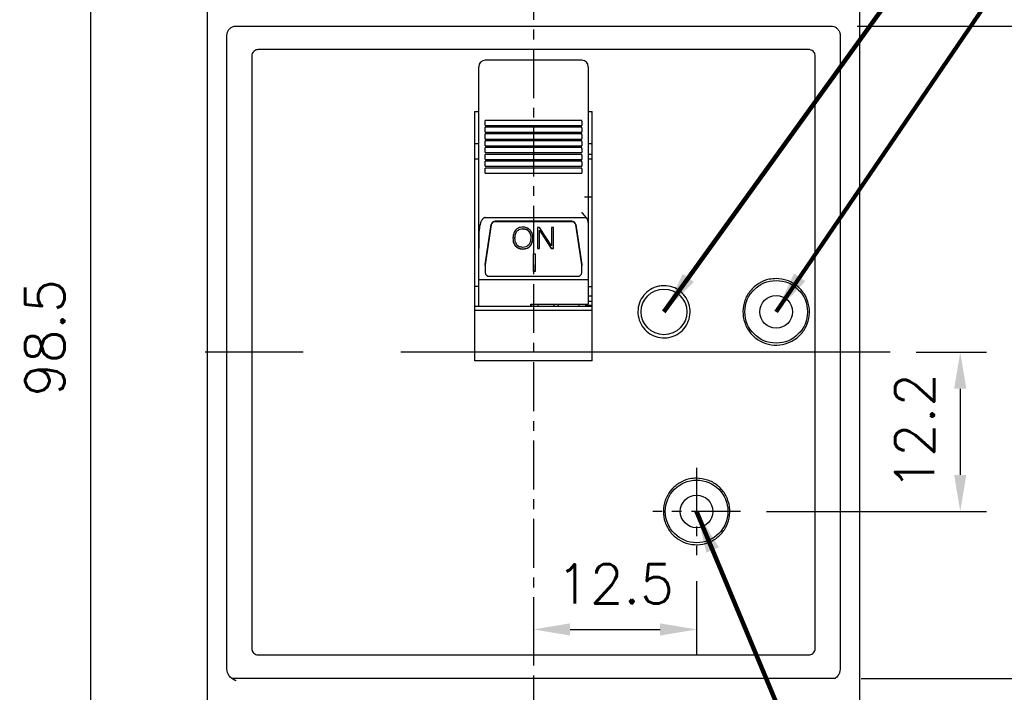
# Model space of a CAD drawing. Extents: x 2148 to 5118, y -907 to 1533.
# Tile 6 of 29: x 4303 to 4378, y 1318 to 1369. Entities that reach past the tile are written whole.
import ezdxf

# ---------------------------------------------------------------- set-up
doc = ezdxf.new("R2010")
doc.units = 0
doc.header["$LTSCALE"] = 3
doc.header["$MEASUREMENT"] = 0
doc.linetypes.add('CENTER', pattern=[2, 1.25, -0.25, 0.25, -0.25])
doc.layers.get('0').update_dxf_attribs({"linetype": 'CONTINUOUS'})
doc.layers.get('Defpoints').update_dxf_attribs({"linetype": 'CONTINUOUS'})
doc.layers.add('cen', color=1, linetype='CENTER')
doc.layers.add('di', color=3, linetype='CONTINUOUS')
doc.styles.add('KIM', font='ROMANS.shx', dxfattribs={"height": 5, "bigfont": 'GSG1.shx'})
doc.styles.get("Standard").update_dxf_attribs({"font": 'romans.shx', "height": 3, "bigfont": 'ghs.shx'})
doc.dimstyles.get("Standard").update_dxf_attribs({"dimtxt": 0.18, "dimasz": 0.18, "dimexe": 0.18, "dimexo": 0.0625, "dimgap": 0.09, "dimtad": 0, "dimtih": 1, "dimtoh": 1, "dimdec": 4, "dimzin": 0, "dimdsep": 46, "dimtxsty": 'Standard', "dimcen": 0.09, "dimadec": 0, "dimazin": 0, "dimtfac": 1, "dimtdec": 4, "dimtofl": 0, "dimtmove": 0, "dimatfit": 3, "dimfxl": 0, "dimtolj": 1, "dimtzin": 0, "dimarcsym": 0})
doc.dimstyles.new('STANDARD$0', dxfattribs={"dimtxt": 5, "dimasz": 5, "dimexe": 1, "dimexo": 2, "dimgap": 2, "dimtad": 1, "dimdec": 4, "dimzin": 12, "dimdsep": 46, "dimtxsty": 'KIM', "dimcen": -1, "dimdle": 0.1, "dimadec": 0, "dimazin": 0, "dimtfac": 1, "dimtdec": 4, "dimtmove": 0, "dimatfit": 3, "dimfxl": 0, "dimtolj": 1, "dimtzin": 0, "dimarcsym": 0})

# ---------------------------------------------------------------- blocks, each defined once
blk = doc.blocks.new('*D54')
at = {"layer": 'Defpoints', "color": 0}
for p in [(4318.068, 1393.607), (4308.306, 1295.007), (4342.268, 1295.007)]:
    blk.add_point(p, dxfattribs=at)
at = {"layer": 'di'}
for p, q in [((4316.068, 1393.607), (4306.306, 1393.607)), ((4308.306, 1390.807), (4308.306, 1297.807)), ((4340.268, 1295.007), (4306.306, 1295.007))]:
    blk.add_line(p, q, dxfattribs=at)
for points in [[(4307.839, 1390.807), (4308.772, 1390.807), (4308.306, 1393.607)], [(4307.839, 1297.807), (4308.772, 1297.807), (4308.306, 1295.007)]]:
    blk.add_solid(points, dxfattribs=at)
at = {"layer": 'di', "insert": (4304.806, 1344.707), "char_height": 3, "attachment_point": 5, "rotation": 90}
blk.add_mtext('\\A1;98.5', dxfattribs=at)
blk = doc.blocks.new('*D55')
at = {"layer": 'Defpoints', "color": 0}
for p in [(4365.068, 1368.607), (4365.382, 1318.607), (4384.979, 1318.607)]:
    blk.add_point(p, dxfattribs=at)
at = {"layer": 'di'}
for p, q in [((4367.068, 1368.607), (4386.979, 1368.607)), ((4384.979, 1365.807), (4384.979, 1321.407)), ((4367.382, 1318.607), (4386.979, 1318.607))]:
    blk.add_line(p, q, dxfattribs=at)
for points in [[(4384.512, 1365.807), (4385.446, 1365.807), (4384.979, 1368.607)], [(4384.512, 1321.407), (4385.446, 1321.407), (4384.979, 1318.607)]]:
    blk.add_solid(points, dxfattribs=at)
at = {"layer": 'di', "insert": (4381.479, 1343.607), "char_height": 3, "attachment_point": 5, "rotation": 90}
blk.add_mtext('\\A1;50', dxfattribs=at)
blk = doc.blocks.new('*D56')
at = {"layer": 'Defpoints', "color": 0}
for p in [(4358.045, 1383.607), (4358.045, 1303.607), (4404.979, 1303.607)]:
    blk.add_point(p, dxfattribs=at)
at = {"layer": 'di'}
for p, q in [((4360.045, 1383.607), (4406.979, 1383.607)), ((4404.979, 1380.807), (4404.979, 1306.407)), ((4360.045, 1303.607), (4406.979, 1303.607))]:
    blk.add_line(p, q, dxfattribs=at)
for points in [[(4404.512, 1380.807), (4405.446, 1380.807), (4404.979, 1383.607)], [(4404.512, 1306.407), (4405.446, 1306.407), (4404.979, 1303.607)]]:
    blk.add_solid(points, dxfattribs=at)
at = {"layer": 'di', "insert": (4401.479, 1343.607), "char_height": 3, "attachment_point": 5, "rotation": 90}
blk.add_mtext('\\A1;80', dxfattribs=at)
blk = doc.blocks.new('*D57')
at = {"layer": 'Defpoints', "color": 0}
for p in [(4366.568, 1375.607), (4366.568, 1311.607), (4394.979, 1311.607)]:
    blk.add_point(p, dxfattribs=at)
at = {"layer": 'di'}
for p, q in [((4368.568, 1375.607), (4396.979, 1375.607)), ((4394.979, 1372.807), (4394.979, 1314.407)), ((4368.568, 1311.607), (4396.979, 1311.607))]:
    blk.add_line(p, q, dxfattribs=at)
for points in [[(4394.512, 1372.807), (4395.446, 1372.807), (4394.979, 1375.607)], [(4394.512, 1314.407), (4395.446, 1314.407), (4394.979, 1311.607)]]:
    blk.add_solid(points, dxfattribs=at)
at = {"layer": 'di', "insert": (4391.479, 1343.607), "char_height": 3, "attachment_point": 5, "rotation": 90}
blk.add_mtext('\\A1;64', dxfattribs=at)
blk = doc.blocks.new('*D59')
at = {"layer": 'Defpoints', "color": 0}
for p in [(4369.605, 1343.607), (4358.123, 1331.407), (4374.979, 1331.407)]:
    blk.add_point(p, dxfattribs=at)
at = {"layer": 'di'}
for p, q in [((4371.605, 1343.607), (4376.979, 1343.607)), ((4374.979, 1340.807), (4374.979, 1334.207)), ((4360.123, 1331.407), (4376.979, 1331.407))]:
    blk.add_line(p, q, dxfattribs=at)
for points in [[(4374.512, 1340.807), (4375.446, 1340.807), (4374.979, 1343.607)], [(4374.512, 1334.207), (4375.446, 1334.207), (4374.979, 1331.407)]]:
    blk.add_solid(points, dxfattribs=at)
at = {"layer": 'di', "insert": (4371.479, 1337.507), "char_height": 3, "attachment_point": 5, "rotation": 90}
blk.add_mtext('\\A1;12.2', dxfattribs=at)
blk = doc.blocks.new('*D60')
at = {"layer": 'Defpoints', "color": 0}
for p in [(4354.768, 1328.053), (4342.268, 1325.133), (4354.768, 1322.364)]:
    blk.add_point(p, dxfattribs=at)
at = {"layer": 'di'}
for p, q in [((4354.768, 1326.053), (4354.768, 1320.364)), ((4342.268, 1323.133), (4342.268, 1320.364)), ((4345.068, 1322.364), (4351.968, 1322.364))]:
    blk.add_line(p, q, dxfattribs=at)
for points in [[(4345.068, 1322.831), (4345.068, 1321.898), (4342.268, 1322.364)], [(4351.968, 1322.831), (4351.968, 1321.898), (4354.768, 1322.364)]]:
    blk.add_solid(points, dxfattribs=at)
at = {"layer": 'di', "insert": (4348.518, 1325.864), "char_height": 3, "attachment_point": 5}
blk.add_mtext('\\A1;12.5', dxfattribs=at)
blk = doc.blocks.new('*D71')
at = {"layer": 'Defpoints', "color": 0}
for p in [(4345.623, 1385.607), (4345.545, 1301.607), (4414.979, 1301.607)]:
    blk.add_point(p, dxfattribs=at)
at = {"layer": 'di'}
for p, q in [((4347.623, 1385.607), (4416.979, 1385.607)), ((4414.979, 1382.807), (4414.979, 1304.407)), ((4347.545, 1301.607), (4416.979, 1301.607))]:
    blk.add_line(p, q, dxfattribs=at)
for points in [[(4414.512, 1382.807), (4415.446, 1382.807), (4414.979, 1385.607)], [(4414.512, 1304.407), (4415.446, 1304.407), (4414.979, 1301.607)]]:
    blk.add_solid(points, dxfattribs=at)
at = {"layer": 'di', "insert": (4411.479, 1343.607), "char_height": 3, "attachment_point": 5, "rotation": 90}
blk.add_mtext('\\A1;84', dxfattribs=at)

msp = doc.modelspace()

# ---------------------------------------------------------------- linework, layer by layer
for p, q in [((4317.268, 1312.307), (4317.268, 1374.907)), ((4367.268, 1374.907), (4367.268, 1312.307)), ((4319.468, 1368.607), (4365.068, 1368.607)), ((4318.768, 1367.722), (4318.768, 1367.906)), ((4318.768, 1319.493), (4318.768, 1367.722)), ((4365.768, 1367.906), (4365.768, 1367.722)), ((4365.768, 1367.722), (4365.768, 1319.493)), ((4320.668, 1366.307), (4320.668, 1320.907)), ((4363.368, 1366.807), (4321.168, 1366.807)), ((4363.868, 1320.907), (4363.868, 1366.307)), ((4338.068, 1364.71), (4338.068, 1365.484)), ((4345.968, 1365.984), (4338.568, 1365.984)), ((4346.468, 1365.484), (4346.468, 1364.71)), ((4338.068, 1364.217), (4338.068, 1364.71)), ((4346.468, 1364.71), (4346.468, 1364.217)), ((4338.068, 1361.907), (4338.068, 1364.217)), ((4346.468, 1364.217), (4346.468, 1361.907)), ((4337.768, 1362.072), (4338.068, 1362.072)), ((4337.768, 1342.947), (4337.768, 1362.072)), ((4338.068, 1356.029), (4338.068, 1361.907)), ((4346.468, 1362.072), (4346.768, 1362.072)), ((4346.468, 1361.907), (4346.468, 1356.029)), ((4346.768, 1342.947), (4346.768, 1362.072)), ((4345.968, 1361.385), (4338.568, 1361.385)), ((4338.568, 1361.328), (4338.568, 1361.385)), ((4338.568, 1360.999), (4338.568, 1361.328)), ((4338.568, 1360.999), (4345.968, 1360.999)), ((4345.968, 1361.328), (4345.968, 1361.385)), ((4345.968, 1361.328), (4345.968, 1360.999)), ((4345.968, 1360.862), (4338.568, 1360.862)), ((4338.568, 1360.805), (4338.568, 1360.862)), ((4338.568, 1360.476), (4338.568, 1360.805)), ((4338.568, 1360.476), (4345.968, 1360.476)), ((4345.968, 1360.34), (4338.568, 1360.34)), ((4338.568, 1360.282), (4338.568, 1360.34)), ((4338.568, 1359.953), (4338.568, 1360.282)), ((4345.968, 1360.805), (4345.968, 1360.862)), ((4345.968, 1360.805), (4345.968, 1360.476)), ((4345.968, 1360.282), (4345.968, 1360.34)), ((4345.968, 1360.282), (4345.968, 1359.953)), ((4338.068, 1359.581), (4337.768, 1359.581)), ((4338.568, 1359.953), (4345.968, 1359.953)), ((4345.968, 1359.817), (4338.568, 1359.817)), ((4338.568, 1359.76), (4338.568, 1359.817)), ((4338.568, 1359.431), (4338.568, 1359.76)), ((4338.568, 1359.431), (4345.968, 1359.431)), ((4345.968, 1359.76), (4345.968, 1359.817)), ((4345.968, 1359.76), (4345.968, 1359.431)), ((4346.768, 1359.581), (4346.468, 1359.581)), ((4345.968, 1359.294), (4338.568, 1359.294)), ((4338.568, 1359.237), (4338.568, 1359.294)), ((4338.568, 1358.908), (4338.568, 1359.237)), ((4338.568, 1358.908), (4345.968, 1358.908)), ((4345.968, 1358.772), (4338.568, 1358.772)), ((4338.568, 1358.714), (4338.568, 1358.772)), ((4338.568, 1358.386), (4338.568, 1358.714)), ((4345.968, 1359.237), (4345.968, 1359.294)), ((4345.968, 1359.237), (4345.968, 1358.908)), ((4345.968, 1358.714), (4345.968, 1358.772)), ((4345.968, 1358.714), (4345.968, 1358.386)), ((4346.768, 1358.778), (4346.468, 1358.778)), ((4338.068, 1358.407), (4337.768, 1358.407)), ((4338.568, 1358.386), (4345.968, 1358.386)), ((4345.968, 1358.249), (4338.568, 1358.249)), ((4338.568, 1358.192), (4338.568, 1358.249)), ((4338.568, 1357.863), (4338.568, 1358.192)), ((4338.568, 1357.863), (4345.968, 1357.863)), ((4345.968, 1358.192), (4345.968, 1358.249)), ((4345.968, 1358.192), (4345.968, 1357.863)), ((4346.768, 1358.407), (4346.468, 1358.407)), ((4345.968, 1357.727), (4338.568, 1357.727)), ((4338.568, 1357.669), (4338.568, 1357.727)), ((4338.568, 1357.34), (4338.568, 1357.669)), ((4338.568, 1357.34), (4345.968, 1357.34)), ((4345.968, 1357.669), (4345.968, 1357.727)), ((4345.968, 1357.669), (4345.968, 1357.34)), ((4338.068, 1355.668), (4338.068, 1356.029)), ((4338.068, 1355.337), (4338.068, 1355.668)), ((4346.468, 1356.029), (4346.468, 1355.668)), ((4346.468, 1355.668), (4346.468, 1355.337)), ((4338.068, 1354.24), (4338.068, 1355.337)), ((4346.768, 1355.507), (4346.168, 1355.507)), ((4346.468, 1355.337), (4346.468, 1353.56)), ((4338.068, 1351.553), (4338.068, 1354.24)), ((4338.568, 1353.931), (4346.312, 1353.931)), ((4338.571, 1350.337), (4339.031, 1353.401)), ((4339.031, 1353.37), (4338.571, 1350.306)), ((4345.208, 1353.646), (4339.328, 1353.646)), ((4345.208, 1353.615), (4339.328, 1353.615)), ((4345.505, 1353.401), (4345.965, 1350.337)), ((4345.965, 1350.306), (4345.505, 1353.37)), ((4346.468, 1353.56), (4346.468, 1349.176)), ((4340.999, 1352.896), (4340.999, 1352.881)), ((4341.455, 1353.086), (4341.455, 1353.071)), ((4341.9, 1352.901), (4341.9, 1352.885)), ((4342.728, 1353.175), (4342.561, 1353.175)), ((4342.561, 1353.175), (4342.561, 1351.562)), ((4342.715, 1352.976), (4343.622, 1351.578)), ((4342.715, 1352.976), (4342.715, 1352.961)), ((4342.715, 1351.562), (4342.715, 1352.961)), ((4342.715, 1352.961), (4343.622, 1351.562)), ((4343.639, 1351.767), (4342.728, 1353.175)), ((4343.793, 1353.175), (4343.639, 1353.175)), ((4343.639, 1353.175), (4343.639, 1351.767)), ((4343.793, 1351.562), (4343.793, 1353.175)), ((4340.845, 1352.371), (4340.845, 1352.356)), ((4342.055, 1352.371), (4342.055, 1352.356)), ((4338.068, 1349.176), (4338.068, 1351.553)), ((4340.886, 1351.757), (4340.886, 1351.741)), ((4341.45, 1351.538), (4341.45, 1351.522)), ((4342.003, 1351.748), (4342.003, 1351.732)), ((4342.265, 1351.141), (4342.391, 1351.141)), ((4342.265, 1349.799), (4342.265, 1351.141)), ((4342.391, 1351.141), (4342.391, 1349.799)), ((4342.561, 1351.578), (4342.715, 1351.578)), ((4342.561, 1351.562), (4342.715, 1351.562)), ((4343.622, 1351.578), (4343.793, 1351.578)), ((4343.622, 1351.578), (4343.622, 1351.562)), ((4343.622, 1351.562), (4343.793, 1351.562)), ((4338.568, 1350.266), (4338.568, 1350.297)), ((4338.568, 1350.266), (4338.568, 1349.715)), ((4342.391, 1349.814), (4342.265, 1349.814)), ((4342.391, 1349.799), (4342.265, 1349.799)), ((4345.968, 1350.297), (4345.968, 1350.266)), ((4345.968, 1349.715), (4345.968, 1350.266)), ((4338.068, 1349.176), (4346.468, 1349.176)), ((4338.068, 1347.107), (4338.068, 1349.176)), ((4338.868, 1349.43), (4345.668, 1349.43)), ((4346.468, 1349.176), (4346.468, 1347.3)), ((4338.068, 1348.652), (4337.768, 1348.652)), ((4346.468, 1348.652), (4346.768, 1348.652)), ((4342.068, 1347.3), (4346.468, 1347.3)), ((4342.068, 1347.107), (4342.068, 1347.3)), ((4342.118, 1347.3), (4342.118, 1347.147)), ((4342.618, 1347.107), (4342.618, 1347.3)), ((4343.818, 1347.3), (4343.818, 1347.107)), ((4344.168, 1347.3), (4344.168, 1347.107)), ((4345.768, 1347.107), (4345.768, 1347.3)), ((4346.268, 1347.3), (4346.268, 1347.207)), ((4346.768, 1347.907), (4346.468, 1347.907)), ((4346.768, 1347.507), (4346.468, 1347.507)), ((4346.768, 1347.107), (4337.768, 1347.107)), ((4346.768, 1346.807), (4337.768, 1346.807)), ((4342.118, 1347.107), (4342.118, 1347.147)), ((4346.268, 1347.107), (4346.268, 1347.207)), ((4346.268, 1347.207), (4346.768, 1347.207)), ((4346.768, 1342.947), (4337.768, 1342.947)), ((4321.168, 1320.407), (4363.368, 1320.407)), ((4318.768, 1319.316), (4318.768, 1319.493)), ((4365.768, 1319.493), (4365.768, 1319.316)), ((4318.768, 1319.297), (4318.768, 1319.316)), ((4365.382, 1318.607), (4319.154, 1318.607)), ((4365.768, 1319.316), (4365.768, 1319.297))]:
    msp.add_line(p, q)
for centre, radius in [((4360.868, 1346.707), 2.4), ((4352.268, 1346.707), 1.75), ((4360.868, 1346.707), 1.25), ((4354.768, 1331.407), 2.4), ((4354.768, 1331.407), 1.25)]:
    msp.add_circle(centre, radius)
for centre, radius, start, end in [((4338.568, 1365.484), 0.5, 90, 180), ((4345.968, 1365.484), 0.5, 0, 90), ((4339.322, 1353.35), 0.296, 88.87159, 170.16317), ((4339.322, 1353.319), 0.296, 88.87169, 170.16306), ((4345.214, 1353.35), 0.296, 9.83709, 91.12815), ((4345.214, 1353.319), 0.296, 9.8372, 91.12804), ((4338.84, 1350.297), 0.272, 171.4541, 179.99771), ((4338.84, 1350.266), 0.272, 171.45384, 179.99777), ((4345.697, 1350.297), 0.271, 359.99994, 8.54825), ((4345.697, 1350.266), 0.271, 359.99988, 8.54851), ((4338.861, 1349.723), 0.293, 181.47315, 271.4007), ((4345.675, 1349.723), 0.293, 268.59912, 358.52685)]:
    msp.add_arc(centre, radius, start, end)
for points, knots in [([(4318.768, 1367.906), (4318.776, 1367.985), (4318.791, 1368.143), (4318.912, 1368.353), (4319.09, 1368.512), (4319.287, 1368.596), (4319.417, 1368.604), (4319.468, 1368.607)], [0, 0, 0, 0, 0.215207, 0.430422, 0.64545, 0.860088, 1, 1, 1, 1]), ([(4365.068, 1368.607), (4365.147, 1368.6), (4365.304, 1368.584), (4365.513, 1368.464), (4365.672, 1368.286), (4365.756, 1368.089), (4365.765, 1367.958), (4365.768, 1367.906)], [0, 0, 0, 0, 0.21418, 0.428355, 0.642715, 0.857467, 1, 1, 1, 1]), ([(4321.168, 1366.807), (4321.112, 1366.802), (4320.999, 1366.791), (4320.85, 1366.705), (4320.737, 1366.578), (4320.677, 1366.437), (4320.67, 1366.344), (4320.668, 1366.307)], [0, 0, 0, 0, 0.214623, 0.429244, 0.643892, 0.858596, 1, 1, 1, 1]), ([(4363.868, 1366.307), (4363.863, 1366.364), (4363.851, 1366.476), (4363.765, 1366.626), (4363.638, 1366.739), (4363.498, 1366.799), (4363.405, 1366.805), (4363.368, 1366.807)], [0, 0, 0, 0, 0.214764, 0.429529, 0.64427, 0.858957, 1, 1, 1, 1]), ([(4346.312, 1353.931), (4346.203, 1354.06), (4346.092, 1354.19), (4345.969, 1354.308), (4345.968, 1354.309)], [0, 0, 0, 0, 0.991276, 1, 1, 1, 1]), ([(4338.568, 1353.931), (4338.544, 1353.928), (4338.491, 1353.923), (4338.405, 1353.87), (4338.295, 1353.744), (4338.164, 1353.437), (4338.084, 1352.965), (4338.068, 1352.302), (4338.068, 1351.831), (4338.068, 1351.553)], [0, 0, 0, 0, 0.026542, 0.059127, 0.111468, 0.218155, 0.444442, 0.672363, 1, 1, 1, 1]), ([(4346.468, 1353.56), (4346.462, 1353.62), (4346.449, 1353.741), (4346.376, 1353.863), (4346.323, 1353.919), (4346.312, 1353.931)], [0, 0, 0, 0, 0.4427096, 0.8848698, 1, 1, 1, 1]), ([(4340.884, 1352.973), (4340.818, 1352.865), (4340.701, 1352.672), (4340.694, 1352.451), (4340.691, 1352.353)], [0, 0, 0, 0, 0.558164, 1, 1, 1, 1]), ([(4340.845, 1352.371), (4340.849, 1352.477), (4340.856, 1352.664), (4340.955, 1352.826), (4340.999, 1352.896)], [0, 0, 0, 0, 0.560727, 1, 1, 1, 1]), ([(4340.845, 1352.356), (4340.849, 1352.461), (4340.856, 1352.649), (4340.955, 1352.81), (4340.999, 1352.881)], [0, 0, 0, 0, 0.560727, 1, 1, 1, 1]), ([(4341.45, 1353.196), (4341.329, 1353.188), (4341.112, 1353.173), (4340.953, 1353.034), (4340.884, 1352.973)], [0, 0, 0, 0, 0.560206, 1, 1, 1, 1]), ([(4340.999, 1352.896), (4341.032, 1352.93), (4341.098, 1352.997), (4341.255, 1353.072), (4341.379, 1353.081), (4341.455, 1353.086)], [0, 0, 0, 0, 0.280171, 0.560364, 1, 1, 1, 1]), ([(4340.999, 1352.881), (4341.032, 1352.915), (4341.098, 1352.982), (4341.255, 1353.056), (4341.379, 1353.065), (4341.455, 1353.071)], [0, 0, 0, 0, 0.280171, 0.560364, 1, 1, 1, 1]), ([(4342.013, 1352.975), (4341.921, 1353.049), (4341.757, 1353.181), (4341.544, 1353.191), (4341.45, 1353.196)], [0, 0, 0, 0, 0.557807, 1, 1, 1, 1]), ([(4341.455, 1353.086), (4341.551, 1353.078), (4341.723, 1353.064), (4341.846, 1352.951), (4341.9, 1352.901)], [0, 0, 0, 0, 0.559821, 1, 1, 1, 1]), ([(4341.455, 1353.071), (4341.551, 1353.063), (4341.723, 1353.049), (4341.846, 1352.935), (4341.9, 1352.885)], [0, 0, 0, 0, 0.559821, 1, 1, 1, 1]), ([(4341.9, 1352.901), (4341.953, 1352.808), (4342.049, 1352.643), (4342.053, 1352.455), (4342.055, 1352.371)], [0, 0, 0, 0, 0.558164, 1, 1, 1, 1]), ([(4341.9, 1352.885), (4341.953, 1352.793), (4342.049, 1352.627), (4342.053, 1352.439), (4342.055, 1352.356)], [0, 0, 0, 0, 0.558164, 1, 1, 1, 1]), ([(4342.209, 1352.355), (4342.204, 1352.48), (4342.195, 1352.705), (4342.068, 1352.893), (4342.013, 1352.975)], [0, 0, 0, 0, 0.560689, 1, 1, 1, 1]), ([(4340.691, 1352.368), (4340.697, 1352.244), (4340.706, 1352.023), (4340.831, 1351.838), (4340.886, 1351.757)], [0, 0, 0, 0, 0.560643, 1, 1, 1, 1]), ([(4340.691, 1352.353), (4340.697, 1352.229), (4340.706, 1352.008), (4340.831, 1351.822), (4340.886, 1351.741)], [0, 0, 0, 0, 0.560645, 1, 1, 1, 1]), ([(4341.008, 1351.829), (4340.952, 1351.92), (4340.853, 1352.084), (4340.848, 1352.273), (4340.845, 1352.356)], [0, 0, 0, 0, 0.558085, 1, 1, 1, 1]), ([(4341.455, 1351.648), (4341.359, 1351.655), (4341.187, 1351.669), (4341.063, 1351.78), (4341.008, 1351.829)], [0, 0, 0, 0, 0.559929, 1, 1, 1, 1]), ([(4341.895, 1351.831), (4341.824, 1351.771), (4341.698, 1351.662), (4341.529, 1351.652), (4341.455, 1351.648)], [0, 0, 0, 0, 0.558064, 1, 1, 1, 1]), ([(4342.055, 1352.356), (4342.051, 1352.25), (4342.043, 1352.062), (4341.94, 1351.901), (4341.895, 1351.831)], [0, 0, 0, 0, 0.560622, 1, 1, 1, 1]), ([(4342.003, 1351.748), (4342.074, 1351.855), (4342.2, 1352.046), (4342.206, 1352.271), (4342.209, 1352.37)], [0, 0, 0, 0, 0.557957, 1, 1, 1, 1]), ([(4342.003, 1351.732), (4342.074, 1351.839), (4342.2, 1352.031), (4342.206, 1352.255), (4342.209, 1352.355)], [0, 0, 0, 0, 0.557957, 1, 1, 1, 1]), ([(4340.886, 1351.757), (4340.978, 1351.684), (4341.143, 1351.553), (4341.356, 1351.542), (4341.45, 1351.538)], [0, 0, 0, 0, 0.557825, 1, 1, 1, 1]), ([(4340.886, 1351.741), (4340.978, 1351.668), (4341.143, 1351.537), (4341.356, 1351.527), (4341.45, 1351.522)], [0, 0, 0, 0, 0.557825, 1, 1, 1, 1]), ([(4341.45, 1351.538), (4341.568, 1351.546), (4341.777, 1351.561), (4341.934, 1351.691), (4342.003, 1351.748)], [0, 0, 0, 0, 0.560065, 1, 1, 1, 1]), ([(4341.45, 1351.522), (4341.568, 1351.531), (4341.777, 1351.545), (4341.934, 1351.675), (4342.003, 1351.732)], [0, 0, 0, 0, 0.560065, 1, 1, 1, 1]), ([(4360.868, 1349.257), (4361.155, 1349.229), (4361.728, 1349.173), (4362.492, 1348.733), (4363.072, 1348.086), (4363.404, 1347.278), (4363.449, 1346.407), (4363.204, 1345.569), (4362.696, 1344.86), (4361.981, 1344.359), (4361.141, 1344.123), (4360.27, 1344.178), (4359.467, 1344.519), (4358.821, 1345.106), (4358.407, 1345.874), (4358.269, 1346.735), (4358.425, 1347.594), (4358.856, 1348.353), (4359.514, 1348.923), (4360.225, 1349.217), (4360.689, 1349.246), (4360.868, 1349.257)], [0, 0, 0, 0, 0.053688, 0.107376, 0.161064, 0.214754, 0.268443, 0.322132, 0.375821, 0.429509, 0.483198, 0.536886, 0.590575, 0.644263, 0.697952, 0.75164, 0.805329, 0.859018, 0.912707, 0.966396, 1, 1, 1, 1]), ([(4352.268, 1348.707), (4352.493, 1348.685), (4352.943, 1348.641), (4353.541, 1348.296), (4353.996, 1347.789), (4354.257, 1347.155), (4354.293, 1346.471), (4354.1, 1345.815), (4353.702, 1345.258), (4353.141, 1344.866), (4352.482, 1344.68), (4351.799, 1344.724), (4351.169, 1344.991), (4350.663, 1345.451), (4350.338, 1346.053), (4350.23, 1346.729), (4350.352, 1347.403), (4350.69, 1347.998), (4351.206, 1348.445), (4351.763, 1348.676), (4352.128, 1348.699), (4352.268, 1348.707)], [0, 0, 0, 0, 0.053688, 0.107376, 0.161065, 0.214754, 0.268443, 0.322132, 0.375821, 0.429509, 0.483198, 0.536886, 0.590575, 0.644264, 0.697952, 0.751641, 0.80533, 0.859019, 0.912708, 0.966397, 1, 1, 1, 1]), ([(4354.768, 1333.957), (4355.055, 1333.929), (4355.628, 1333.873), (4356.391, 1333.433), (4356.972, 1332.786), (4357.303, 1331.978), (4357.349, 1331.107), (4357.104, 1330.269), (4356.596, 1329.56), (4355.881, 1329.059), (4355.041, 1328.823), (4354.17, 1328.878), (4353.367, 1329.219), (4352.721, 1329.806), (4352.307, 1330.573), (4352.169, 1331.435), (4352.325, 1332.294), (4352.756, 1333.053), (4353.414, 1333.623), (4354.125, 1333.917), (4354.589, 1333.946), (4354.768, 1333.957)], [0, 0, 0, 0, 0.053685, 0.107369, 0.161055, 0.214743, 0.268434, 0.322129, 0.375823, 0.429516, 0.483203, 0.536886, 0.590567, 0.64425, 0.69794, 0.751633, 0.805328, 0.859021, 0.912711, 0.966399, 1, 1, 1, 1]), ([(4320.668, 1320.907), (4320.674, 1320.851), (4320.685, 1320.739), (4320.771, 1320.589), (4320.898, 1320.476), (4321.038, 1320.416), (4321.131, 1320.41), (4321.168, 1320.407)], [0, 0, 0, 0, 0.214765, 0.429529, 0.644268, 0.858955, 1, 1, 1, 1]), ([(4363.368, 1320.407), (4363.424, 1320.413), (4363.537, 1320.424), (4363.686, 1320.51), (4363.8, 1320.637), (4363.86, 1320.778), (4363.866, 1320.871), (4363.868, 1320.907)], [0, 0, 0, 0, 0.214622, 0.429245, 0.643891, 0.858594, 1, 1, 1, 1]), ([(4319.468, 1318.419), (4319.467, 1318.42), (4319.438, 1318.435), (4319.383, 1318.465), (4319.278, 1318.524), (4319.106, 1318.633), (4318.919, 1318.813), (4318.79, 1319.06), (4318.775, 1319.221), (4318.768, 1319.297)], [0, 0, 0, 0, 0.004468, 0.081402, 0.158296, 0.31107, 0.594254, 0.807722, 1, 1, 1, 1]), ([(4365.768, 1319.297), (4365.761, 1319.221), (4365.746, 1319.06), (4365.617, 1318.813), (4365.473, 1318.675), (4365.383, 1318.608), (4365.382, 1318.607)], [0, 0, 0, 0, 0.1922782, 0.4057456, 0.6889296, 0.6905464, 0.6905464, 0.6905464, 0.6905464])]:
    msp.add_open_spline(points, degree=3, knots=knots)
at = {"layer": 'cen'}
for p, q in [((4342.268, 1396.84), (4342.268, 1291.701)), ((4354.768, 1334.762), (4354.768, 1328.053)), ((4358.123, 1331.407), (4351.413, 1331.407))]:
    msp.add_line(p, q, dxfattribs=at)
at = {"layer": 'cen', "ltscale": 10}
msp.add_line((4369.605, 1343.607), (4314.265, 1343.607), dxfattribs=at)

# ---------------------------------------------------------------- dimensions: what is measured, and where the dimension line sits
at = {"layer": 'di'}
dim = msp.add_linear_dim(base=(4308.306, 1295.007), p1=(4318.068, 1393.607), p2=(4342.268, 1295.007), angle=90, text='98.5', dimstyle='STANDARD$0', override={"dimtxt": 3, "dimasz": 2.8, "dimexe": 2, "dimdec": 2, "dimzin": 8, "dimtxsty": 'Standard', "dimcen": 0, "dimclrd": 256, "dimclre": 256, "dimclrt": 256, "dimadec": 2, "dimazin": 2, "dimtfac": 0.6, "dimtdec": 2, "dimtzin": 8, "dimlwd": 65535, "dimlwe": 65535, "dimarcsym": 1}, dxfattribs=at)
dim.commit()
dim.dimension.update_dxf_attribs({"geometry": '*D54', "text_midpoint": (4308.306, 1344.707), "dimtype": 160})
for base, p1, p2, picture, middle in [((4414.979, 1301.607), (4345.623, 1385.607), (4345.545, 1301.607), '*D71', (4414.979, 1343.607)), ((4404.979, 1303.607), (4358.045, 1383.607), (4358.045, 1303.607), '*D56', (4404.979, 1343.607)), ((4394.979, 1311.607), (4366.568, 1375.607), (4366.568, 1311.607), '*D57', (4394.979, 1343.607)), ((4384.979, 1318.607), (4365.068, 1368.607), (4365.382, 1318.607), '*D55', (4384.979, 1343.607)), ((4374.979, 1331.407), (4369.605, 1343.607), (4358.123, 1331.407), '*D59', (4374.979, 1337.507))]:
    dim = msp.add_linear_dim(base=base, p1=p1, p2=p2, angle=270, dimstyle='STANDARD$0', override={"dimtxt": 3, "dimasz": 2.8, "dimexe": 2, "dimdec": 2, "dimzin": 8, "dimtxsty": 'Standard', "dimcen": 0, "dimclrd": 256, "dimclre": 256, "dimclrt": 256, "dimadec": 2, "dimazin": 2, "dimtfac": 0.6, "dimtdec": 2, "dimtmove": 0, "dimtzin": 8, "dimlwd": 65535, "dimlwe": 65535, "dimarcsym": 1}, dxfattribs=at)
    dim.commit()
    dim.dimension.update_dxf_attribs({"geometry": picture, "text_midpoint": middle, "dimtype": 160})
dim = msp.add_linear_dim(base=(4354.768, 1322.364), p1=(4342.268, 1325.133), p2=(4354.768, 1328.053), dimstyle='STANDARD$0', override={"dimtxt": 3, "dimasz": 2.8, "dimexe": 2, "dimdec": 2, "dimzin": 8, "dimtxsty": 'Standard', "dimcen": 0, "dimclrd": 256, "dimclre": 256, "dimclrt": 256, "dimadec": 2, "dimazin": 2, "dimtfac": 0.6, "dimtdec": 2, "dimtzin": 8, "dimlwd": 65535, "dimlwe": 65535, "dimarcsym": 1}, dxfattribs=at)
dim.commit()
dim.dimension.update_dxf_attribs({"geometry": '*D60', "text_midpoint": (4348.518, 1322.364), "dimtype": 160})

# ---------------------------------------------------------------- leaders
at = {"layer": 'di', "annotation_type": 0, "has_hookline": 1, "hookline_direction": 0}
for points, text_width in [([(4352.268, 1346.707), (4391.511, 1401.198), (4394.711, 1401.198)], 31.6), ([(4360.868, 1346.707), (4390.298, 1389.948), (4393.498, 1389.948)], 45.067), ([(4354.768, 1331.407), (4375.368, 1281.987), (4378.568, 1281.987)], 29.778)]:
    msp.add_leader(points, dimstyle='Standard', override={"dimtxt": 4, "dimasz": 3.2, "dimexe": 2, "dimexo": 2, "dimgap": 2, "dimtad": 1, "dimtih": 0, "dimtoh": 0, "dimdec": 2, "dimzin": 8, "dimcen": 0, "dimclrd": 256, "dimclre": 256, "dimclrt": 256, "dimadec": 2, "dimazin": 2, "dimtfac": 0.6, "dimtdec": 2, "dimtofl": 1, "dimtzin": 8, "dimlwd": 65535, "dimlwe": 65535, "dimarcsym": 1}, dxfattribs=dict(at, text_width=text_width))

doc.saveas('drawing.dxf')
